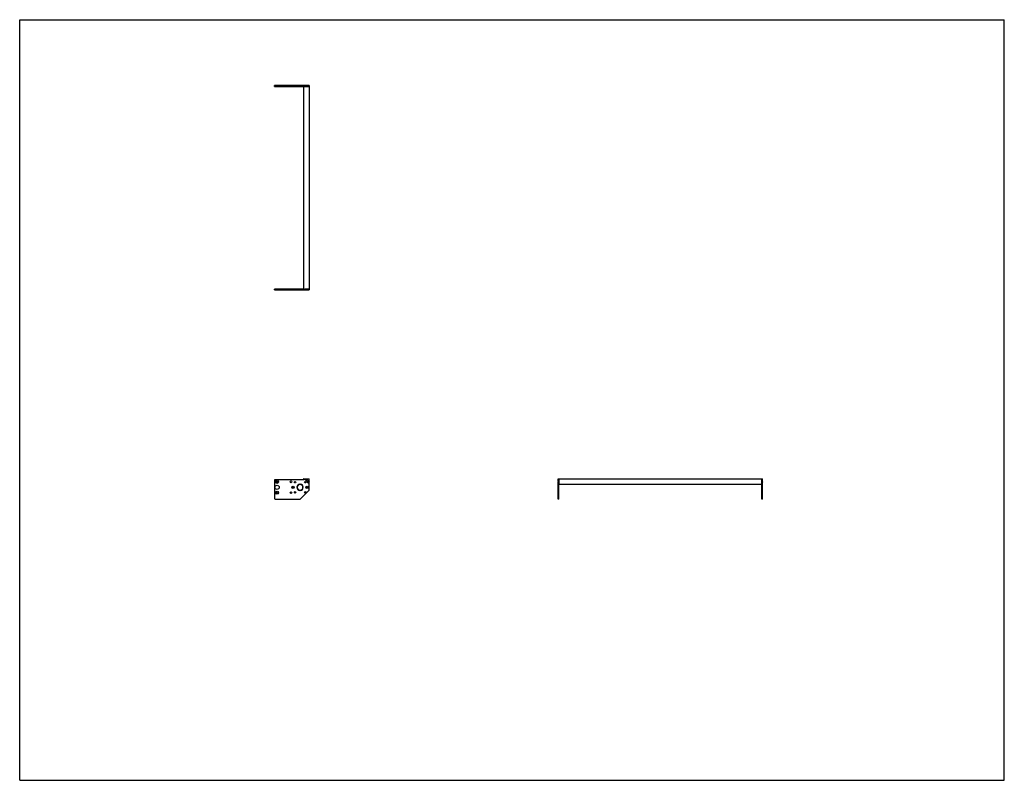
# Model space of a CAD drawing. Header units: inches. Extents: x 0 to 176, y 0 to 136.
import ezdxf

# ---------------------------------------------------------------- set-up
doc = ezdxf.new("R2010")
doc.units = ezdxf.units.IN
doc.header["$LTSCALE"] = 9.68
doc.header["$MEASUREMENT"] = 0
doc.layers.get('0').update_dxf_attribs({"linetype": 'CONTINUOUS'})
for name, color, linetype in [('350539_36_BL3', 7, 'CONTINUOUS'), ('350540_1_BL0', 7, 'CONTINUOUS'), ('350541_1_BL4', 7, 'CONTINUOUS'), ('930410M_1_BL1', 7, 'CONTINUOUS'), ('930410M_1_BL2', 7, 'CONTINUOUS'), ('930410M_1_BL5', 7, 'CONTINUOUS'), ('930410M_1_BL6', 7, 'CONTINUOUS')]:
    doc.layers.add(name, color=color, linetype=linetype)

# ---------------------------------------------------------------- blocks, each defined once
blk = doc.blocks.new('350540_1_BL0', base_point=(70.97, 69.05))
at = {"layer": '350540_1_BL0', "color": 7, "linetype": 'CONTINUOUS'}
for p, q in [((50.75, 87.84), (45.53, 87.84)), ((45.53, 87.72), (45.53, 87.84)), ((45.53, 87.72), (51.16, 87.72)), ((50.81, 87.84), (50.81, 87.72)), ((51.75, 87.84), (50.96, 87.84)), ((51.3, 87.72), (51.75, 87.72)), ((51.75, 87.84), (51.75, 87.72)), ((45.53, 53.63), (45.53, 50.39)), ((50.81, 53.75), (45.66, 53.75)), ((50.09, 52.89), (50.09, 52.96)), ((50.15, 52.96), (50.15, 52.89)), ((50.81, 53.75), (50.96, 53.91)), ((50.98, 53.91), (51.72, 53.91)), ((51.75, 51.92), (51.75, 53.88)), ((96.27, 53.43), (96.27, 53.91)), ((96.27, 53.91), (96.4, 53.91)), ((96.27, 50.26), (96.27, 53.28)), ((96.4, 50.26), (96.4, 53.91)), ((50.09, 51.83), (50.09, 51.9)), ((50.15, 51.9), (50.15, 51.83)), ((51.71, 51.83), (50.18, 50.3)), ((45.66, 50.26), (50.09, 50.26)), ((96.4, 50.26), (96.27, 50.26))]:
    blk.add_line(p, q, dxfattribs=at)
for centre, radius in [((46.01, 53.36), 0.266), ((46.01, 53.36), 0.141), ((48.5, 53.36), 0.158), ((49.22, 53.3), 0.125), ((51.03, 53.3), 0.125), ((46.01, 52.39), 0.375), ((46.01, 51.43), 0.266), ((46.01, 51.43), 0.141), ((48.5, 51.43), 0.158), ((48.87, 52.39), 0.21), ((48.87, 52.39), 0.109), ((49.22, 51.49), 0.125), ((51.03, 51.49), 0.125), ((51.37, 52.39), 0.21), ((51.37, 52.39), 0.109)]:
    blk.add_circle(centre, radius, dxfattribs=at)
for centre, radius, start, end in [((45.66, 53.63), 0.125, 90, 180), ((50.12, 52.39), 0.562, 93.0572, 266.9428), ((50.12, 52.39), 0.5, 93.4398, 266.5602), ((50.12, 52.39), 0.562, 273.0572, 86.9428), ((50.12, 52.39), 0.5, 273.4398, 86.5602), ((50.98, 53.88), 0.03, 90, 135), ((51.23, 53.75), 0.175, 113.8955, 66.1045), ((51.59, 53.35), 0.175, 23.8955, 336.1045), ((51.72, 53.88), 0.03, 0, 90), ((51.63, 51.92), 0.125, 315, 360), ((45.66, 50.39), 0.125, 180, 270), ((50.09, 50.39), 0.125, 270, 315)]:
    blk.add_arc(centre, radius, start, end, dxfattribs=at)
for points, knots in [([(51.16, 87.72), (51.17, 87.72), (51.19, 87.73), (51.23, 87.74), (51.27, 87.73), (51.29, 87.72), (51.3, 87.72)], [0, 0, 0, 0, 0.250033, 0.5, 0.749967, 1, 1, 1, 1]), ([(96.29, 53.35), (96.29, 53.37), (96.29, 53.39), (96.28, 53.41), (96.27, 53.43)], [0, 0, 0, 0, 0.499848, 1, 1, 1, 1]), ([(96.27, 53.28), (96.28, 53.3), (96.29, 53.32), (96.29, 53.34), (96.29, 53.35)], [0, 0, 0, 0, 0.500161, 1, 1, 1, 1])]:
    blk.add_open_spline(points, degree=3, knots=knots, dxfattribs=at)
blk = doc.blocks.new('930410M_1_BL1', base_point=(73.86, 53.35))
at = {"layer": '930410M_1_BL1', "color": 7, "linetype": 'CONTINUOUS'}
for p, q in [((51.56, 53.4), (51.53, 53.35)), ((51.53, 53.35), (51.56, 53.31)), ((51.62, 53.4), (51.56, 53.4)), ((51.56, 53.31), (51.62, 53.31)), ((51.65, 53.35), (51.62, 53.4)), ((51.62, 53.31), (51.65, 53.35)), ((96.27, 53.42), (96.27, 53.29)), ((96.29, 53.32), (96.29, 53.39))]:
    blk.add_line(p, q, dxfattribs=at)
blk.add_circle((51.59, 53.35), 0.157, dxfattribs=at)
blk = doc.blocks.new('930410M_1_BL2', base_point=(51.23, 70.66))
at = {"layer": '930410M_1_BL2', "color": 7, "linetype": 'CONTINUOUS'}
for p, q in [((51.17, 87.72), (51.3, 87.72)), ((51.26, 87.73), (51.2, 87.73)), ((51.2, 53.8), (51.17, 53.75)), ((51.17, 53.75), (51.2, 53.71)), ((51.26, 53.8), (51.2, 53.8)), ((51.2, 53.71), (51.26, 53.71)), ((51.29, 53.75), (51.26, 53.8)), ((51.26, 53.71), (51.29, 53.75))]:
    blk.add_line(p, q, dxfattribs=at)
blk.add_circle((51.23, 53.75), 0.157, dxfattribs=at)
blk = doc.blocks.new('350539_36_BL3', base_point=(91.69, 88.48))
at = {"layer": '350539_36_BL3', "color": 7, "linetype": 'CONTINUOUS'}
for p, q in [((50.75, 124.08), (50.75, 87.84)), ((50.75, 124.08), (51.75, 124.08)), ((51.75, 124.08), (51.75, 87.84)), ((50.75, 87.84), (51.75, 87.84)), ((50.78, 53.91), (50.98, 53.91)), ((96.4, 53.91), (96.4, 52.87)), ((96.4, 53.91), (132.64, 53.91)), ((132.64, 52.87), (96.4, 52.87)), ((132.64, 52.93), (132.64, 53.91))]:
    blk.add_line(p, q, dxfattribs=at)
for centre, radius, start, end in [((50.78, 53.88), 0.03, 90, 246.0797), ((50.12, 52.39), 1.6, 62.2175, 66.0797)]:
    blk.add_arc(centre, radius, start, end, dxfattribs=at)
blk = doc.blocks.new('350541_1_BL4', base_point=(89.15, 87.23))
at = {"layer": '350541_1_BL4', "color": 7, "linetype": 'CONTINUOUS'}
for p, q in [((45.53, 124.08), (45.53, 124.21)), ((51.16, 124.21), (45.53, 124.21)), ((45.53, 124.08), (50.75, 124.08)), ((50.81, 124.21), (50.81, 124.08)), ((50.98, 124.08), (51.75, 124.08)), ((51.75, 124.21), (51.3, 124.21)), ((51.75, 124.21), (51.75, 124.08)), ((132.64, 53.91), (132.76, 53.91)), ((132.64, 50.26), (132.64, 53.91)), ((132.76, 53.43), (132.76, 53.91)), ((132.76, 50.26), (132.76, 53.28)), ((132.76, 50.26), (132.64, 50.26))]:
    blk.add_line(p, q, dxfattribs=at)
for points, knots in [([(51.3, 124.21), (51.29, 124.2), (51.27, 124.19), (51.23, 124.19), (51.19, 124.19), (51.17, 124.2), (51.16, 124.21)], [0, 0, 0, 0, 0.250033, 0.5, 0.749967, 1, 1, 1, 1]), ([(132.75, 53.35), (132.75, 53.37), (132.75, 53.39), (132.76, 53.41), (132.76, 53.43)], [0, 0, 0, 0, 0.499848, 1, 1, 1, 1]), ([(132.76, 53.28), (132.76, 53.3), (132.75, 53.32), (132.75, 53.34), (132.75, 53.35)], [0, 0, 0, 0, 0.500152, 1, 1, 1, 1])]:
    blk.add_open_spline(points, degree=3, knots=knots, dxfattribs=at)
blk = doc.blocks.new('930410M_1_BL5', base_point=(51.23, 124.2))
at = {"layer": '930410M_1_BL5', "color": 7, "linetype": 'CONTINUOUS'}
for p, q in [((51.3, 124.21), (51.17, 124.21)), ((51.2, 124.19), (51.26, 124.19))]:
    blk.add_line(p, q, dxfattribs=at)
blk = doc.blocks.new('930410M_1_BL6', base_point=(132.75, 53.35))
at = {"layer": '930410M_1_BL6', "color": 7, "linetype": 'CONTINUOUS'}
for p, q in [((132.75, 53.39), (132.75, 53.32)), ((132.76, 53.29), (132.76, 53.42))]:
    blk.add_line(p, q, dxfattribs=at)

msp = doc.modelspace()

# ---------------------------------------------------------------- linework, layer by layer
at = {"color": 7, "linetype": 'CONTINUOUS'}
for p, q in [((0, 0), (0, 136)), ((0, 136), (176, 136)), ((176, 0), (176, 136)), ((0, 0), (176, 0))]:
    msp.add_line(p, q, dxfattribs=at)

# ---------------------------------------------------------------- block references
at = {"layer": '350539_36_BL3'}
msp.add_blockref('350539_36_BL3', (91.69, 88.48), dxfattribs=at)
at = {"layer": '350540_1_BL0'}
msp.add_blockref('350540_1_BL0', (70.97, 69.05), dxfattribs=at)
at = {"layer": '350541_1_BL4'}
msp.add_blockref('350541_1_BL4', (89.15, 87.23), dxfattribs=at)
at = {"layer": '930410M_1_BL1'}
msp.add_blockref('930410M_1_BL1', (73.86, 53.35), dxfattribs=at)
at = {"layer": '930410M_1_BL2'}
msp.add_blockref('930410M_1_BL2', (51.23, 70.66), dxfattribs=at)
at = {"layer": '930410M_1_BL5'}
msp.add_blockref('930410M_1_BL5', (51.23, 124.2), dxfattribs=at)
at = {"layer": '930410M_1_BL6'}
msp.add_blockref('930410M_1_BL6', (132.75, 53.35), dxfattribs=at)

doc.saveas('drawing.dxf')
